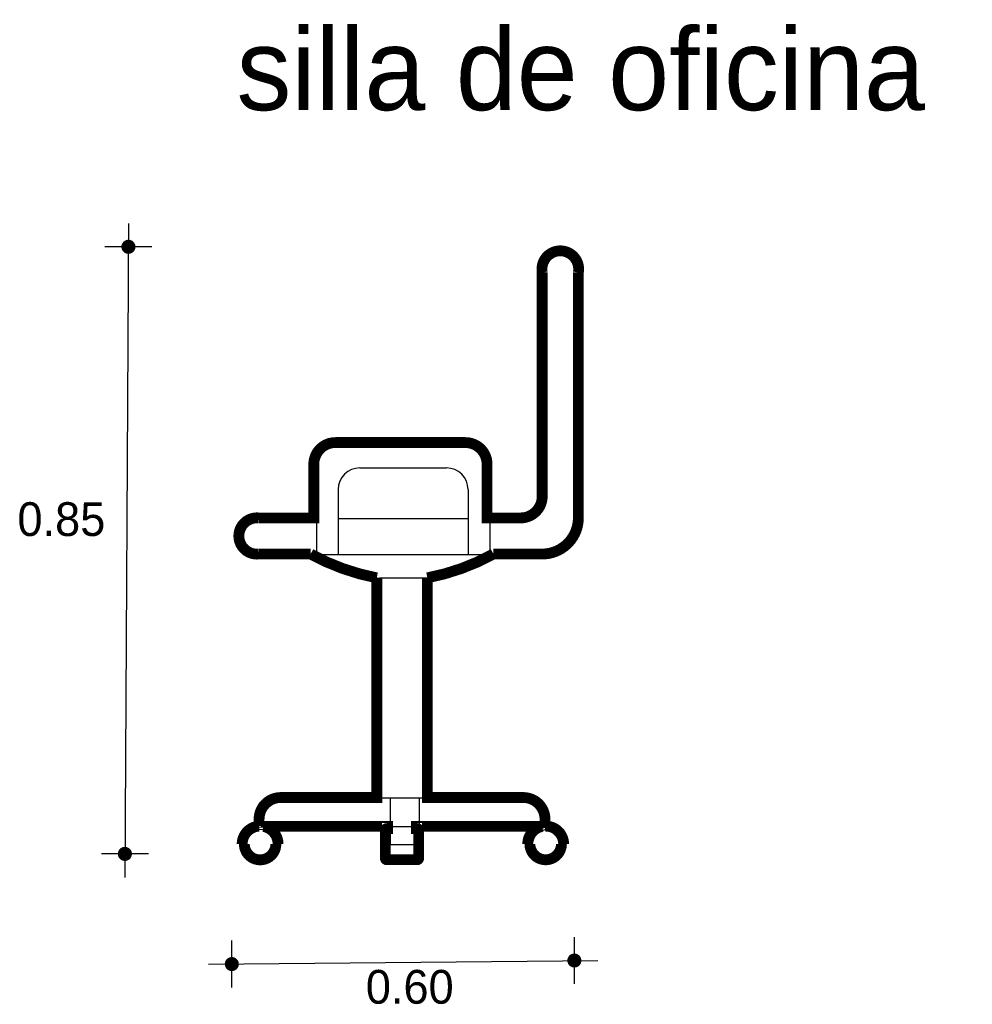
# Model space of a CAD drawing. Extents: x 0.02 to 1.34, y -4 to -2.63.
import ezdxf

# ---------------------------------------------------------------- set-up
doc = ezdxf.new("R2010")
doc.units = 0
doc.header["$MEASUREMENT"] = 0
for name, color, linetype in [('BORDE', 2, 'CONTINUOUS'), ('COTAS', 6, 'CONTINUOUS'), ('DIBUJO', 5, 'CONTINUOUS'), ('TEXTO', 4, 'CONTINUOUS')]:
    doc.layers.add(name, color=color, linetype=linetype)

msp = doc.modelspace()

# ---------------------------------------------------------------- linework, layer by layer
at = {"layer": 'BORDE', "const_width": 0.015}
msp.add_lwpolyline([(0.5254, -3.7964), (0.5254, -3.7572, -0.414214), (0.5274, -3.7552), (0.5284, -3.7552), (0.5284, -3.7522), (0.3565, -3.7522, -0.360872), (0.3768, -3.7766), (0.3738, -3.7766, -1.004437), (0.3301, -3.7766), (0.3271, -3.7766, -0.395336), (0.3505, -3.7518), (0.3505, -3.7422, -0.414214), (0.3805, -3.7122), (0.5135, -3.7122), (0.5135, -3.4079, -0.078851), (0.4219, -3.3749), (0.35, -3.3749, -1.100198), (0.35, -3.3249), (0.4263, -3.3249), (0.4263, -3.2505, -0.414214), (0.4563, -3.2205), (0.6362, -3.2205, -0.414214), (0.6662, -3.2505), (0.6662, -3.3249), (0.7126, -3.3249, 0.414214), (0.7426, -3.2949), (0.7426, -2.9849, -1.2), (0.7926, -2.9849), (0.7926, -3.3249, -0.414214), (0.7426, -3.3749), (0.6751, -3.3749, -0.078851), (0.5835, -3.4079), (0.5835, -3.7122), (0.7164, -3.7122, -0.414214), (0.7464, -3.7422), (0.7464, -3.7518, -0.423525), (0.7722, -3.7765), (0.7692, -3.7765, -1.004437), (0.7255, -3.7765), (0.7225, -3.7765, -0.358212), (0.7426, -3.7522), (0.5684, -3.7522), (0.5684, -3.7552), (0.5694, -3.7552, -0.414214), (0.5714, -3.7572), (0.5714, -3.7964, -0.414214), (0.5694, -3.7984), (0.5274, -3.7984, -0.414214)], format="xyb", close=True, dxfattribs=at)
at = {"layer": 'COTAS'}
for p, q in [((0.1696, -2.9169), (0.1647, -3.8228)), ((0.202, -2.9493), (0.1371, -2.9493)), ((0.1972, -3.7903), (0.1322, -3.7903)), ((0.3127, -3.9753), (0.3127, -3.9104)), ((0.7871, -3.9704), (0.7871, -3.9055)), ((0.2803, -3.9429), (0.8195, -3.938))]:
    msp.add_line(p, q, dxfattribs=at)
at = {"layer": 'COTAS', "const_width": 0.00974}
for points in [[(0.1647, -2.9493, 1), (0.1745, -2.9493, 1)], [(0.1598, -3.7903, 1), (0.1696, -3.7903, 1)], [(0.3079, -3.9429, 1), (0.3176, -3.9429, 1)], [(0.7822, -3.938, 1), (0.7919, -3.938, 1)]]:
    msp.add_lwpolyline(points, format="xyb", close=True, dxfattribs=at)
at = {"layer": 'DIBUJO'}
for p, q in [((0.7462, -3.2956), (0.7462, -2.9856)), ((0.7962, -3.3256), (0.7962, -2.9856)), ((0.46, -3.2212), (0.6399, -3.2212)), ((0.43, -3.2512), (0.43, -3.3756)), ((0.49, -3.2556), (0.6099, -3.2556)), ((0.6699, -3.2512), (0.6699, -3.3756)), ((0.46, -3.2856), (0.46, -3.3756)), ((0.6399, -3.2856), (0.6399, -3.3756)), ((0.3536, -3.3256), (0.43, -3.3256)), ((0.46, -3.3256), (0.6399, -3.3256)), ((0.6699, -3.3256), (0.7162, -3.3256)), ((0.3536, -3.3756), (0.7462, -3.3756)), ((0.5871, -3.4085), (0.5171, -3.4085)), ((0.5171, -3.7129), (0.5171, -3.4085)), ((0.5871, -3.7129), (0.5871, -3.4085)), ((0.7201, -3.7129), (0.3841, -3.7129)), ((0.5321, -3.7129), (0.5321, -3.7779)), ((0.5721, -3.7129), (0.5721, -3.7779)), ((0.3541, -3.7529), (0.3541, -3.7429)), ((0.7501, -3.7529), (0.7501, -3.7429)), ((0.7501, -3.7529), (0.3541, -3.7529)), ((0.5291, -3.7579), (0.5291, -3.7971)), ((0.5321, -3.7559), (0.5311, -3.7559)), ((0.5731, -3.7559), (0.5721, -3.7559)), ((0.5751, -3.7579), (0.5751, -3.7971)), ((0.3329, -3.7779), (0.3299, -3.7779)), ((0.3796, -3.7779), (0.3766, -3.7779)), ((0.5721, -3.7779), (0.5321, -3.7779)), ((0.7291, -3.7779), (0.7261, -3.7779)), ((0.7758, -3.7779), (0.7728, -3.7779)), ((0.5311, -3.7991), (0.5731, -3.7991))]:
    msp.add_line(p, q, dxfattribs=at)
for centre in [(0.3548, -3.778), (0.751, -3.778)]:
    msp.add_circle(centre, 0.0219, dxfattribs=at)
for centre, radius, start, end in [((0.7712, -2.981), 0.0254, 349.6111, 190.3889), ((0.46, -3.2512), 0.03, 90, 180), ((0.6399, -3.2512), 0.03, 0, 90), ((0.49, -3.2856), 0.03, 90, 180), ((0.6099, -3.2856), 0.03, 360, 90), ((0.7162, -3.2956), 0.03, 270, 0), ((0.3512, -3.3506), 0.0251, 84.5371, 275.4629), ((0.7462, -3.3256), 0.05, 270, 0), ((0.5751, -3.1034), 0.3106, 241.2166, 259.2507), ((0.5292, -3.1034), 0.3106, 280.7493, 298.7834), ((0.3841, -3.7429), 0.03, 90, 180), ((0.7201, -3.7429), 0.03, 0, 90), ((0.3548, -3.778), 0.0249, 0.223, 179.777), ((0.5311, -3.7579), 0.002, 90, 180), ((0.5731, -3.7579), 0.002, 360, 90), ((0.751, -3.778), 0.0249, 0.223, 179.777), ((0.5311, -3.7971), 0.002, 180, 270), ((0.5731, -3.7971), 0.002, 270, 0)]:
    msp.add_arc(centre, radius, start, end, dxfattribs=at)

# ---------------------------------------------------------------- texts
at = {"layer": 'COTAS'}
for s, p in [('0.85', (0.0159, -3.3499)), ('0.60', (0.4983, -3.9978))]:
    msp.add_text(s, height=0.04675, dxfattribs=at).set_placement(p)
at = {"layer": 'TEXTO'}
msp.add_text('silla de oficina', height=0.113495, dxfattribs=at).set_placement((0.3193, -2.76))

doc.saveas('drawing.dxf')
